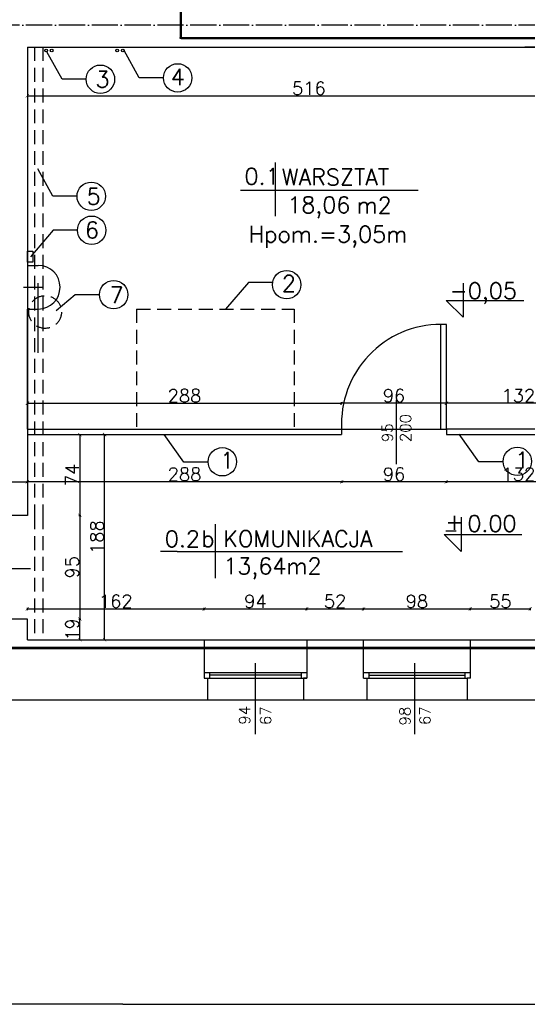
# Model space of a CAD drawing. Header units: millimetres. Extents: x -155361 to 49141, y -33787 to 6941.
# Tile 30 of 44: x -24136 to -23671, y 4367 to 5269. Entities that reach past the tile are written whole.
import ezdxf

# ---------------------------------------------------------------- set-up
doc = ezdxf.new("R2010")
doc.units = ezdxf.units.MM
doc.linetypes.add('ACAD_ISO04W100', pattern=[30, 24, -3, 0, -3])
doc.linetypes.add('DASHED', pattern=[19.05, 12.7, -6.35])
doc.styles.add('Opisowy', font='txt.shx')
doc.styles.get("Standard").update_dxf_attribs({"font": 'txt.shx'})
doc.dimstyles.new('ISO-25', dxfattribs={"dimtxt": 12, "dimasz": 3, "dimexe": 1, "dimexo": 1, "dimgap": 1, "dimtad": 1, "dimdec": 0, "dimtxsty": 'Opisowy', "dimblk": 'ARCHTICK', "dimcen": 2.5, "dimadec": 0, "dimazin": 0, "dimtfac": 1, "dimtdec": 0, "dimtmove": 0, "dimatfit": 3, "dimldrblk": 'ARCHTICK', "dimfxl": 1, "dimfxlon": 1, "dimarcsym": 0})

# ---------------------------------------------------------------- blocks, each defined once
blk = doc.blocks.new('_ArchTick')
at = {"color": 0, "linetype": 'ByBlock', "const_width": 0.15}
blk.add_lwpolyline([(-0.5, -0.5), (0.5, 0.5)], dxfattribs=at)
blk = doc.blocks.new('*D11143')
at = {"color": 0, "lineweight": -2}
for p, q in [((-24169.83, 4844.87), (-24169.83, 4846.87)), ((-24169.83, 4845.87), (-24128.83, 4845.87)), ((-24128.83, 4844.87), (-24128.83, 4846.87))]:
    blk.add_line(p, q, dxfattribs=at)
at = {"layer": 'Defpoints', "color": 0}
for p in [(-24128.83, 4845.87), (-24169.83, 4828.42), (-24128.83, 4828.42)]:
    blk.add_point(p, dxfattribs=at)
at = {"color": 0, "lineweight": -2, "xscale": 3, "yscale": 3, "zscale": 3, "rotation": 180}
blk.add_blockref('_ArchTick', (-24169.83, 4845.87), dxfattribs=at)
at = {"color": 0, "lineweight": -2, "xscale": 3, "yscale": 3, "zscale": 3}
blk.add_blockref('_ArchTick', (-24128.83, 4845.87), dxfattribs=at)
at = {"color": 0, "insert": (-24149.33, 4852.87), "char_height": 12, "attachment_point": 5, "style": 'Opisowy'}
blk.add_mtext('41', dxfattribs=at)
blk = doc.blocks.new('*D11309')
at = {"color": 0, "lineweight": -2}
for p, q in [((-24128.83, 4846.87), (-24128.83, 4844.87)), ((-23840.79, 4845.87), (-24128.83, 4845.87)), ((-23840.79, 4846.87), (-23840.79, 4844.87))]:
    blk.add_line(p, q, dxfattribs=at)
at = {"layer": 'Defpoints', "color": 0}
for p in [(-24128.83, 4902.42), (-23840.79, 4902.42), (-24128.83, 4845.87)]:
    blk.add_point(p, dxfattribs=at)
at = {"color": 0, "lineweight": -2, "xscale": 3, "yscale": 3, "zscale": 3, "rotation": 180}
blk.add_blockref('_ArchTick', (-24128.83, 4845.87), dxfattribs=at)
at = {"color": 0, "lineweight": -2, "xscale": 3, "yscale": 3, "zscale": 3}
blk.add_blockref('_ArchTick', (-23840.79, 4845.87), dxfattribs=at)
at = {"color": 0, "insert": (-23984.81, 4852.87), "char_height": 12, "attachment_point": 5, "style": 'Opisowy'}
blk.add_mtext('288', dxfattribs=at)
blk = doc.blocks.new('*D11310')
at = {"color": 0, "lineweight": -2}
for p, q in [((-23840.79, 4846.87), (-23840.79, 4844.87)), ((-23744.83, 4845.87), (-23840.79, 4845.87)), ((-23744.83, 4846.87), (-23744.83, 4844.87))]:
    blk.add_line(p, q, dxfattribs=at)
at = {"layer": 'Defpoints', "color": 0}
for p in [(-23840.79, 4902.42), (-23744.83, 4902.42), (-23840.79, 4845.87)]:
    blk.add_point(p, dxfattribs=at)
at = {"color": 0, "lineweight": -2, "xscale": 3, "yscale": 3, "zscale": 3, "rotation": 180}
blk.add_blockref('_ArchTick', (-23840.79, 4845.87), dxfattribs=at)
at = {"color": 0, "lineweight": -2, "xscale": 3, "yscale": 3, "zscale": 3}
blk.add_blockref('_ArchTick', (-23744.83, 4845.87), dxfattribs=at)
at = {"color": 0, "insert": (-23792.81, 4852.87), "char_height": 12, "attachment_point": 5, "style": 'Opisowy'}
blk.add_mtext('96', dxfattribs=at)
blk = doc.blocks.new('*D11311')
at = {"color": 0, "lineweight": -2}
for p, q in [((-23744.83, 4846.87), (-23744.83, 4844.87)), ((-23612.83, 4845.87), (-23744.83, 4845.87)), ((-23612.83, 4846.87), (-23612.83, 4844.87))]:
    blk.add_line(p, q, dxfattribs=at)
at = {"layer": 'Defpoints', "color": 0}
for p in [(-23744.83, 4902.42), (-23612.83, 4902.42), (-23744.83, 4845.87)]:
    blk.add_point(p, dxfattribs=at)
at = {"color": 0, "lineweight": -2, "xscale": 3, "yscale": 3, "zscale": 3, "rotation": 180}
blk.add_blockref('_ArchTick', (-23744.83, 4845.87), dxfattribs=at)
at = {"color": 0, "lineweight": -2, "xscale": 3, "yscale": 3, "zscale": 3}
blk.add_blockref('_ArchTick', (-23612.83, 4845.87), dxfattribs=at)
at = {"color": 0, "insert": (-23678.83, 4852.87), "char_height": 12, "attachment_point": 5, "style": 'Opisowy'}
blk.add_mtext('132', dxfattribs=at)
blk = doc.blocks.new('*D11365')
at = {"color": 0, "lineweight": -2}
for p, q in [((-24128.86, 4728.49), (-24128.86, 4730.49)), ((-24128.86, 4729.49), (-23966.86, 4729.49)), ((-23966.86, 4728.49), (-23966.86, 4730.49))]:
    blk.add_line(p, q, dxfattribs=at)
at = {"layer": 'Defpoints', "color": 0}
for p in [(-23966.86, 4729.49), (-24128.86, 4693.13), (-23966.86, 4693.13)]:
    blk.add_point(p, dxfattribs=at)
at = {"color": 0, "lineweight": -2, "xscale": 3, "yscale": 3, "zscale": 3, "rotation": 180}
blk.add_blockref('_ArchTick', (-24128.86, 4729.49), dxfattribs=at)
at = {"color": 0, "lineweight": -2, "xscale": 3, "yscale": 3, "zscale": 3}
blk.add_blockref('_ArchTick', (-23966.86, 4729.49), dxfattribs=at)
at = {"color": 0, "insert": (-24047.86, 4736.49), "char_height": 12, "attachment_point": 5, "style": 'Opisowy'}
blk.add_mtext('162', dxfattribs=at)
blk = doc.blocks.new('*D11366')
at = {"color": 0, "lineweight": -2}
for p, q in [((-23966.86, 4728.49), (-23966.86, 4730.49)), ((-23966.86, 4729.49), (-23872.86, 4729.49)), ((-23872.86, 4728.49), (-23872.86, 4730.49))]:
    blk.add_line(p, q, dxfattribs=at)
at = {"layer": 'Defpoints', "color": 0}
for p in [(-23872.86, 4729.49), (-23966.86, 4691.63), (-23872.86, 4691.63)]:
    blk.add_point(p, dxfattribs=at)
at = {"color": 0, "lineweight": -2, "xscale": 3, "yscale": 3, "zscale": 3, "rotation": 180}
blk.add_blockref('_ArchTick', (-23966.86, 4729.49), dxfattribs=at)
at = {"color": 0, "lineweight": -2, "xscale": 3, "yscale": 3, "zscale": 3}
blk.add_blockref('_ArchTick', (-23872.86, 4729.49), dxfattribs=at)
at = {"color": 0, "insert": (-23919.86, 4736.49), "char_height": 12, "attachment_point": 5, "style": 'Opisowy'}
blk.add_mtext('94', dxfattribs=at)
blk = doc.blocks.new('*D11367')
at = {"color": 0, "lineweight": -2}
for p, q in [((-23872.86, 4728.49), (-23872.86, 4730.49)), ((-23872.86, 4729.49), (-23820.86, 4729.49)), ((-23820.86, 4728.49), (-23820.86, 4730.49))]:
    blk.add_line(p, q, dxfattribs=at)
at = {"layer": 'Defpoints', "color": 0}
for p in [(-23820.86, 4729.49), (-23872.86, 4693.13), (-23820.86, 4693.13)]:
    blk.add_point(p, dxfattribs=at)
at = {"color": 0, "lineweight": -2, "xscale": 3, "yscale": 3, "zscale": 3, "rotation": 180}
blk.add_blockref('_ArchTick', (-23872.86, 4729.49), dxfattribs=at)
at = {"color": 0, "lineweight": -2, "xscale": 3, "yscale": 3, "zscale": 3}
blk.add_blockref('_ArchTick', (-23820.86, 4729.49), dxfattribs=at)
at = {"color": 0, "insert": (-23846.86, 4736.49), "char_height": 12, "attachment_point": 5, "style": 'Opisowy'}
blk.add_mtext('52', dxfattribs=at)
blk = doc.blocks.new('*D11368')
at = {"color": 0, "lineweight": -2}
for p, q in [((-23820.86, 4728.49), (-23820.86, 4730.49)), ((-23820.86, 4729.49), (-23722.86, 4729.49)), ((-23722.86, 4728.49), (-23722.86, 4730.49))]:
    blk.add_line(p, q, dxfattribs=at)
at = {"layer": 'Defpoints', "color": 0}
for p in [(-23722.86, 4729.49), (-23820.86, 4695.74), (-23722.86, 4695.74)]:
    blk.add_point(p, dxfattribs=at)
at = {"color": 0, "lineweight": -2, "xscale": 3, "yscale": 3, "zscale": 3, "rotation": 180}
blk.add_blockref('_ArchTick', (-23820.86, 4729.49), dxfattribs=at)
at = {"color": 0, "lineweight": -2, "xscale": 3, "yscale": 3, "zscale": 3}
blk.add_blockref('_ArchTick', (-23722.86, 4729.49), dxfattribs=at)
at = {"color": 0, "insert": (-23771.86, 4736.49), "char_height": 12, "attachment_point": 5, "style": 'Opisowy'}
blk.add_mtext('98', dxfattribs=at)
blk = doc.blocks.new('*D11369')
at = {"color": 0, "lineweight": -2}
for p, q in [((-23722.86, 4728.49), (-23722.86, 4730.49)), ((-23722.86, 4729.49), (-23667.86, 4729.49)), ((-23667.86, 4728.49), (-23667.86, 4730.49))]:
    blk.add_line(p, q, dxfattribs=at)
at = {"layer": 'Defpoints', "color": 0}
for p in [(-23667.86, 4729.49), (-23722.86, 4695.74), (-23667.86, 4695.74)]:
    blk.add_point(p, dxfattribs=at)
at = {"color": 0, "lineweight": -2, "xscale": 3, "yscale": 3, "zscale": 3, "rotation": 180}
blk.add_blockref('_ArchTick', (-23722.86, 4729.49), dxfattribs=at)
at = {"color": 0, "lineweight": -2, "xscale": 3, "yscale": 3, "zscale": 3}
blk.add_blockref('_ArchTick', (-23667.86, 4729.49), dxfattribs=at)
at = {"color": 0, "insert": (-23695.36, 4736.49), "char_height": 12, "attachment_point": 5, "style": 'Opisowy'}
blk.add_mtext('55', dxfattribs=at)
blk = doc.blocks.new('*D11374')
at = {"color": 0, "lineweight": -2}
for p, q in [((-24128.86, 5200.42), (-24128.86, 5198.42)), ((-24128.86, 5199.42), (-23612.86, 5199.42)), ((-23612.86, 5200.42), (-23612.86, 5198.42))]:
    blk.add_line(p, q, dxfattribs=at)
at = {"layer": 'Defpoints', "color": 0}
for p in [(-24128.86, 5244.21), (-23612.86, 5244.21), (-23612.86, 5199.42)]:
    blk.add_point(p, dxfattribs=at)
at = {"color": 0, "lineweight": -2, "xscale": 3, "yscale": 3, "zscale": 3, "rotation": 180}
blk.add_blockref('_ArchTick', (-24128.86, 5199.42), dxfattribs=at)
at = {"color": 0, "lineweight": -2, "xscale": 3, "yscale": 3, "zscale": 3}
blk.add_blockref('_ArchTick', (-23612.86, 5199.42), dxfattribs=at)
at = {"color": 0, "insert": (-23870.86, 5206.42), "char_height": 12, "attachment_point": 5, "style": 'Opisowy'}
blk.add_mtext('516', dxfattribs=at)
blk = doc.blocks.new('*D11378')
at = {"color": 0, "lineweight": -2}
for p, q in [((-23744.86, 4916.86), (-23744.86, 4918.86)), ((-23612.86, 4917.86), (-23744.86, 4917.86)), ((-23612.86, 4916.86), (-23612.86, 4918.86))]:
    blk.add_line(p, q, dxfattribs=at)
at = {"layer": 'Defpoints', "color": 0}
for p in [(-23744.86, 4917.86), (-23744.86, 4894.21), (-23612.86, 4894.21)]:
    blk.add_point(p, dxfattribs=at)
at = {"color": 0, "lineweight": -2, "xscale": 3, "yscale": 3, "zscale": 3, "rotation": 180}
blk.add_blockref('_ArchTick', (-23744.86, 4917.86), dxfattribs=at)
at = {"color": 0, "lineweight": -2, "xscale": 3, "yscale": 3, "zscale": 3}
blk.add_blockref('_ArchTick', (-23612.86, 4917.86), dxfattribs=at)
at = {"color": 0, "insert": (-23678.86, 4924.86), "char_height": 12, "attachment_point": 5, "style": 'Opisowy'}
blk.add_mtext('132', dxfattribs=at)
blk = doc.blocks.new('*D11379')
at = {"color": 0, "lineweight": -2}
for p, q in [((-23840.82, 4916.86), (-23840.82, 4918.86)), ((-23744.86, 4917.86), (-23840.82, 4917.86)), ((-23744.86, 4916.86), (-23744.86, 4918.86))]:
    blk.add_line(p, q, dxfattribs=at)
at = {"layer": 'Defpoints', "color": 0}
for p in [(-23840.82, 4917.86), (-23840.82, 4894.21), (-23744.86, 4894.21)]:
    blk.add_point(p, dxfattribs=at)
at = {"color": 0, "lineweight": -2, "xscale": 3, "yscale": 3, "zscale": 3, "rotation": 180}
blk.add_blockref('_ArchTick', (-23840.82, 4917.86), dxfattribs=at)
at = {"color": 0, "lineweight": -2, "xscale": 3, "yscale": 3, "zscale": 3}
blk.add_blockref('_ArchTick', (-23744.86, 4917.86), dxfattribs=at)
at = {"color": 0, "insert": (-23792.84, 4924.86), "char_height": 12, "attachment_point": 5, "style": 'Opisowy'}
blk.add_mtext('96', dxfattribs=at)
blk = doc.blocks.new('*D11380')
at = {"color": 0, "lineweight": -2}
for p, q in [((-24128.86, 4916.86), (-24128.86, 4918.86)), ((-24128.86, 4917.86), (-23840.82, 4917.86)), ((-23840.82, 4916.86), (-23840.82, 4918.86))]:
    blk.add_line(p, q, dxfattribs=at)
at = {"layer": 'Defpoints', "color": 0}
for p in [(-23840.82, 4917.86), (-24128.86, 4894.21), (-23840.82, 4894.21)]:
    blk.add_point(p, dxfattribs=at)
at = {"color": 0, "lineweight": -2, "xscale": 3, "yscale": 3, "zscale": 3, "rotation": 180}
blk.add_blockref('_ArchTick', (-24128.86, 4917.86), dxfattribs=at)
at = {"color": 0, "lineweight": -2, "xscale": 3, "yscale": 3, "zscale": 3}
blk.add_blockref('_ArchTick', (-23840.82, 4917.86), dxfattribs=at)
at = {"color": 0, "insert": (-23984.84, 4924.86), "char_height": 12, "attachment_point": 5, "style": 'Opisowy'}
blk.add_mtext('288', dxfattribs=at)
blk = doc.blocks.new('*D11381')
at = {"color": 0, "lineweight": -2}
for p, q in [((-24081.78, 4889.21), (-24079.78, 4889.21)), ((-24080.78, 4889.21), (-24080.78, 4815.21)), ((-24081.78, 4815.21), (-24079.78, 4815.21))]:
    blk.add_line(p, q, dxfattribs=at)
at = {"layer": 'Defpoints', "color": 0}
for p in [(-24128.86, 4889.21), (-24128.86, 4815.21), (-24080.78, 4815.21)]:
    blk.add_point(p, dxfattribs=at)
at = {"color": 0, "lineweight": -2, "xscale": 3, "yscale": 3, "zscale": 3}
for p, rotation in [((-24080.78, 4889.21), 90), ((-24080.78, 4815.21), -90.00000000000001)]:
    blk.add_blockref('_ArchTick', p, dxfattribs=dict(at, rotation=rotation))
at = {"color": 0, "insert": (-24087.78, 4852.21), "char_height": 12, "attachment_point": 5, "rotation": 90, "style": 'Opisowy'}
blk.add_mtext('74', dxfattribs=at)
blk = doc.blocks.new('*D11382')
at = {"color": 0, "lineweight": -2}
for p, q in [((-24081.78, 4815.21), (-24079.78, 4815.21)), ((-24080.78, 4815.21), (-24080.78, 4720.21)), ((-24081.78, 4720.21), (-24079.78, 4720.21))]:
    blk.add_line(p, q, dxfattribs=at)
at = {"layer": 'Defpoints', "color": 0}
for p in [(-24128.86, 4815.21), (-24128.86, 4720.21), (-24080.78, 4720.21)]:
    blk.add_point(p, dxfattribs=at)
at = {"color": 0, "lineweight": -2, "xscale": 3, "yscale": 3, "zscale": 3}
for p, rotation in [((-24080.78, 4815.21), 90), ((-24080.78, 4720.21), -90.00000000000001)]:
    blk.add_blockref('_ArchTick', p, dxfattribs=dict(at, rotation=rotation))
at = {"color": 0, "insert": (-24087.78, 4767.71), "char_height": 12, "attachment_point": 5, "rotation": 90, "style": 'Opisowy'}
blk.add_mtext('95', dxfattribs=at)
blk = doc.blocks.new('*D11383')
at = {"color": 0, "lineweight": -2}
for p, q in [((-24081.78, 4720.21), (-24079.78, 4720.21)), ((-24080.78, 4701.21), (-24080.78, 4720.21)), ((-24081.78, 4701.21), (-24079.78, 4701.21))]:
    blk.add_line(p, q, dxfattribs=at)
at = {"layer": 'Defpoints', "color": 0}
for p in [(-24128.86, 4720.21), (-24080.78, 4720.21), (-24128.86, 4701.21)]:
    blk.add_point(p, dxfattribs=at)
at = {"color": 0, "lineweight": -2, "xscale": 3, "yscale": 3, "zscale": 3}
for p, rotation in [((-24080.78, 4720.21), 90), ((-24080.78, 4701.21), -90.00000000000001)]:
    blk.add_blockref('_ArchTick', p, dxfattribs=dict(at, rotation=rotation))
at = {"color": 0, "insert": (-24087.78, 4710.71), "char_height": 12, "attachment_point": 5, "rotation": 90, "style": 'Opisowy'}
blk.add_mtext('19', dxfattribs=at)
blk = doc.blocks.new('*D11384')
at = {"color": 0, "lineweight": -2}
for p, q in [((-24059.1, 4889.21), (-24057.1, 4889.21)), ((-24058.1, 4701.21), (-24058.1, 4889.21)), ((-24059.1, 4701.21), (-24057.1, 4701.21))]:
    blk.add_line(p, q, dxfattribs=at)
at = {"layer": 'Defpoints', "color": 0}
for p in [(-24128.86, 4889.21), (-24058.1, 4889.21), (-24128.86, 4701.21)]:
    blk.add_point(p, dxfattribs=at)
at = {"color": 0, "lineweight": -2, "xscale": 3, "yscale": 3, "zscale": 3}
for p, rotation in [((-24058.1, 4889.21), 90), ((-24058.1, 4701.21), -90.00000000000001)]:
    blk.add_blockref('_ArchTick', p, dxfattribs=dict(at, rotation=rotation))
at = {"color": 0, "insert": (-24065.1, 4795.21), "char_height": 12, "attachment_point": 5, "rotation": 90, "style": 'Opisowy'}
blk.add_mtext('188', dxfattribs=at)

msp = doc.modelspace()

# ---------------------------------------------------------------- hatches: boundary and pattern name
h = msp.add_hatch(color=1)
h.paths.add_polyline_path([(-23987.84, 5264.21), (-23987.84, 5375.78), (-23988.84, 5375.78), (-23988.84, 5264.21)])
h.paths.add_polyline_path([(-23988.84, 5375.78), (-23987.84, 5375.78), (-23987.84, 5413.17), (-23988.84, 5413.17)])
h.paths.add_polyline_path([(-23988.84, 5252.97), (-23988.84, 5251.97), (-23987.84, 5251.97), (-23987.84, 5252.97), (-23987.84, 5264.21), (-23988.84, 5264.21)])
for points in [[(-23606.87, 5251.97), (-23606.87, 5252.97), (-23987.84, 5252.97), (-23987.84, 5251.97)], [(-24436.58, 4694.07), (-23966.86, 4694.07), (-23966.86, 4693.07), (-24436.58, 4693.07)], [(-23966.86, 4693.07), (-23872.86, 4693.07), (-23872.86, 4694.07), (-23966.86, 4694.07)]]:
    msp.add_hatch(color=1).paths.add_polyline_path(points)
h = msp.add_hatch(color=1)
h.paths.add_polyline_path([(-23820.86, 4693.07), (-23722.86, 4693.07), (-23722.86, 4694.07), (-23820.86, 4694.07)])
h.paths.add_polyline_path([(-23667.86, 4693.07), (-23576.86, 4693.07), (-23576.86, 4694.07), (-23667.86, 4694.07)])
h.paths.add_polyline_path([(-23515.86, 4693.07), (-23425.86, 4693.07), (-23425.86, 4694.07), (-23515.86, 4694.07)])
h.paths.add_polyline_path([(-23576.86, 4693.07), (-23515.86, 4693.07), (-23515.86, 4694.07), (-23576.86, 4694.07)])
h.paths.add_polyline_path([(-23722.86, 4693.07), (-23667.86, 4693.07), (-23667.86, 4694.07), (-23722.86, 4694.07)])
h.paths.add_polyline_path([(-23872.86, 4693.07), (-23820.86, 4693.07), (-23820.86, 4694.07), (-23872.86, 4694.07)])
h.paths.add_polyline_path([(-23425.86, 4693.07), (-23394.41, 4693.07), (-23394.41, 4694.07), (-23425.86, 4694.07)])

# ---------------------------------------------------------------- linework, layer by layer
at = {"color": 1}
for p, q in [((-23988.84, 5413.17), (-23988.84, 5252.97)), ((-23987.84, 5413.17), (-23987.84, 5252.97)), ((-23988.84, 5251.97), (-23988.84, 5252.97)), ((-23987.84, 5251.97), (-23988.84, 5251.97)), ((-23987.84, 5252.97), (-23605.87, 5252.97)), ((-23987.84, 5251.97), (-23605.87, 5251.97)), ((-23394.41, 4694.07), (-24437.58, 4694.07)), ((-23394.41, 4693.07), (-24437.58, 4693.07))]:
    msp.add_line(p, q, dxfattribs=at)
at = {"linetype": 'ACAD_ISO04W100'}
msp.add_line((-23263.32, 5264.21), (-25007.94, 5264.21), dxfattribs=at)
for p, q in [((-24128.86, 5244.21), (-23612.86, 5244.21)), ((-24128.86, 5244.21), (-24128.86, 4894.21)), ((-24026.33, 5215.98), (-24040.22, 5241.02)), ((-23612.86, 5244.21), (-23672.86, 5244.21)), ((-24097.1, 5214.87), (-24110.99, 5239.92)), ((-24074.93, 5214.87), (-24097.1, 5214.87)), ((-24004.15, 5215.98), (-24026.33, 5215.98)), ((-24105.52, 5107.47), (-24119.41, 5132.52)), ((-23901.69, 5138.49), (-23901.69, 5089.13)), ((-24083.34, 5107.47), (-24105.52, 5107.47)), ((-23933.43, 5113.22), (-23770.63, 5113.22)), ((-24105.15, 5076.42), (-24126.07, 5052.11)), ((-24082.97, 5076.42), (-24105.15, 5076.42)), ((-24128.86, 5057.11), (-24123.86, 5057.11)), ((-24128.86, 5047.11), (-24128.86, 5057.11)), ((-24123.86, 5057.11), (-24123.86, 5047.11)), ((-24123.86, 5047.11), (-24128.86, 5047.11)), ((-24128.86, 5044.21), (-24118.86, 5044.21)), ((-24132.54, 5024.21), (-24114.64, 5024.21)), ((-24119.14, 5027.98), (-24119.14, 5020.4)), ((-23926.32, 5028.53), (-23947.25, 5004.21)), ((-23904.14, 5028.53), (-23926.32, 5028.53)), ((-23729.46, 5028.01), (-23729.46, 4996.69)), ((-24118.85, 4964.18), (-24118.84, 5020.18)), ((-24084.98, 5017.08), (-24102.33, 5002.54)), ((-24062.8, 5017.08), (-24084.98, 5017.08)), ((-23745.12, 5012.14), (-23673.96, 5012.14)), ((-23745.12, 5012.14), (-23729.46, 4996.69)), ((-24128.86, 4894.21), (-24128.86, 5004.21)), ((-24128.86, 5004.21), (-24118.86, 5004.21)), ((-23749.86, 4894.21), (-23749.86, 4990.18)), ((-23744.86, 4990.18), (-23749.86, 4990.18)), ((-23744.86, 4894.21), (-23744.86, 4990.18)), ((-23791, 4921.05), (-23791, 4862.12)), ((-24128.86, 4894.21), (-24128.86, 4889.21)), ((-24128.86, 4894.21), (-23840.82, 4894.21)), ((-24128.86, 4889.21), (-24128.86, 4815.21)), ((-24128.86, 4889.21), (-23840.82, 4889.21)), ((-23985.36, 4863.98), (-24003.51, 4889.29)), ((-23840.82, 4894.21), (-23840.82, 4889.21)), ((-23840.82, 4894.21), (-23744.86, 4894.21)), ((-23612.86, 4894.21), (-23744.86, 4894.21)), ((-23744.86, 4894.21), (-23744.86, 4889.21)), ((-23744.86, 4889.21), (-23612.86, 4889.21)), ((-23715.06, 4864.35), (-23733.21, 4889.65)), ((-23963.18, 4863.98), (-23985.36, 4863.98)), ((-23692.88, 4864.35), (-23715.06, 4864.35)), ((-24128.86, 4815.21), (-24169.86, 4815.21)), ((-23731.33, 4813.54), (-23731.33, 4782.22)), ((-23956.65, 4807.16), (-23956.65, 4757.79)), ((-23745.47, 4800.95), (-23735.98, 4800.95)), ((-23746.98, 4797.67), (-23675.83, 4797.67)), ((-23746.98, 4797.67), (-23731.33, 4782.22)), ((-23991.6, 4782.12), (-24006.71, 4782.12)), ((-23991.6, 4782.12), (-23828.8, 4782.12)), ((-23828.8, 4782.12), (-23784.93, 4782.12)), ((-24177.5, 4766.52), (-24126.07, 4766.52)), ((-24128.86, 4720.21), (-24169.86, 4720.21)), ((-24128.86, 4701.21), (-24128.86, 4720.21)), ((-24128.86, 4701.21), (-23590.17, 4701.21)), ((-23966.86, 4701.21), (-23966.86, 4671.21)), ((-23872.86, 4701.21), (-23872.86, 4671.21)), ((-23820.86, 4666.21), (-23820.86, 4701.21)), ((-23722.86, 4666.21), (-23722.86, 4701.21)), ((-23919.86, 4614.72), (-23919.86, 4679.71)), ((-23773.86, 4614.72), (-23773.86, 4679.71)), ((-23966.86, 4671.21), (-23872.86, 4671.21)), ((-23966.86, 4671.21), (-23966.86, 4666.21)), ((-23966.86, 4666.21), (-23872.86, 4666.21)), ((-23966.86, 4666.21), (-23963.86, 4666.21)), ((-23963.86, 4666.21), (-23963.86, 4646.21)), ((-23961.86, 4671.21), (-23961.86, 4666.21)), ((-23877.86, 4668.71), (-23961.86, 4668.71)), ((-23877.86, 4671.21), (-23877.86, 4666.21)), ((-23872.86, 4666.21), (-23875.86, 4666.21)), ((-23875.86, 4666.21), (-23875.86, 4646.21)), ((-23872.86, 4671.21), (-23872.86, 4666.21)), ((-23820.86, 4671.21), (-23726.86, 4671.21)), ((-23820.86, 4666.21), (-23726.86, 4666.21)), ((-23817.86, 4666.21), (-23817.86, 4646.21)), ((-23815.86, 4671.21), (-23815.86, 4666.21)), ((-23815.86, 4668.71), (-23727.86, 4668.71)), ((-23727.86, 4671.21), (-23727.86, 4666.21)), ((-23726.86, 4671.21), (-23722.86, 4671.21)), ((-23726.86, 4666.21), (-23725.86, 4666.21)), ((-23722.86, 4666.21), (-23725.86, 4666.21)), ((-23725.86, 4666.21), (-23725.86, 4646.21)), ((-24870.86, 4646.21), (-23287.64, 4646.21)), ((-24041.42, 4367.3), (-25016.26, 4367.3)), ((-24041.42, 4367.3), (-23066.59, 4367.3))]:
    msp.add_line(p, q)
at = {"linetype": 'DASHED'}
for p, q in [((-24122.3, 5244.21), (-24122.3, 4815.21)), ((-24114.64, 5244.21), (-24114.64, 4815.21)), ((-24028.86, 5004.21), (-24028.86, 4894.21)), ((-24028.86, 5004.21), (-23884.34, 5004.21)), ((-23884.34, 5004.21), (-23884.34, 4894.21)), ((-24122.3, 4815.21), (-24122.3, 4701.21)), ((-24114.64, 4815.21), (-24114.64, 4701.21))]:
    msp.add_line(p, q, dxfattribs=at)
for centre, radius in [((-24111.59, 5241.01), 1.25), ((-24111.59, 5241.01), 1.25), ((-24106.58, 5241.01), 1.25), ((-24106.58, 5241.01), 1.25), ((-24046.48, 5241.01), 1.25), ((-24046.48, 5241.01), 1.25), ((-24041.47, 5241.01), 1.25), ((-24041.47, 5241.01), 1.25), ((-24061.91, 5214.7), 13.02), ((-23991.13, 5215.93), 13.02), ((-24070.32, 5107.49), 13.02), ((-24069.95, 5076.37), 13.02), ((-23891.28, 5026.52), 13.02), ((-24049.78, 5017.37), 13.02), ((-23950.17, 4864.28), 13.02), ((-23679.87, 4864.64), 13.02)]:
    msp.add_circle(centre, radius)
msp.add_circle((-24112.61, 5001.46), 15, dxfattribs=at)
for centre, radius, start, end in [((-24118.86, 5024.21), 20, 270, 90), ((-23749.86, 4899.08), 91.09, 90, 183.06446)]:
    msp.add_arc(centre, radius, start, end)

# ---------------------------------------------------------------- texts
at = {"char_height": 15, "attachment_point": 1}
for s, insert, width in [('3', (-24066.4, 5222.22), 7.7782), ('4', (-23997.44, 5224.35), 7.7782), ('0.1', (-23929.9, 5133.2), 18.2196), ('WARSZTAT', (-23895.63, 5132.52), 1.5046), ('5', (-24074.61, 5114.91), 10.0006), ('18,06', (-23890.64, 5107.11), 3.7615), ('m2', (-23827.05, 5106.76), 7.6405), ('6', (-24075.99, 5084.13), 8.8894), ('Hpom.=3,05m', (-23925.98, 5080.28), 3.8348), ('2', (-23895.63, 5035.11), 3.3335), ('7', (-24053.46, 5024.48), 10.7503), ('-0,05', (-23741.93, 5028.43), 0.177), ('1', (-23952.14, 4872.99), 7.7782), ('1', (-23681.85, 4873.36), 7.7782), ('+', (-23745.71, 4817), 2.9001), ('0.00', (-23725.57, 4815.18), 0.725), ('0.2', (-24002.9, 4801.16), 2.5713), ('b', (-23969.43, 4801.22), 5.9006), ('KOMUNIKACJA', (-23949.35, 4801.3), 5.1426), ('13,64m2', (-23949.25, 4776.27), 136.2794)]:
    msp.add_mtext(s, dxfattribs=dict(at, insert=insert, width=width))
at = {"char_height": 10, "attachment_point": 1, "rotation": 90}
for s, insert, width in [('95\\P200', (-23803.91, 4882.29), 9.2979), ('94', (-23934.8, 4623.43), 3.5513), ('67', (-23915.48, 4623.11), 40.9935), ('98', (-23787.78, 4622.72), 0.7103), ('67', (-23769.48, 4623.11), 40.9935)]:
    msp.add_mtext(s, dxfattribs=dict(at, insert=insert, width=width))

# ---------------------------------------------------------------- dimensions: what is measured, and where the dimension line sits
for base, p1, p2, picture, middle in [((-23612.86, 5199.42), (-24128.86, 5244.21), (-23612.86, 5244.21), '*D11374', (-23870.86, 5206.42)), ((-23840.82, 4917.86), (-24128.86, 4894.21), (-23840.82, 4894.21), '*D11380', (-23984.84, 4924.86)), ((-23840.82, 4917.86), (-23744.86, 4894.21), (-23840.82, 4894.21), '*D11379', (-23792.84, 4924.86)), ((-23744.86, 4917.86), (-23612.86, 4894.21), (-23744.86, 4894.21), '*D11378', (-23678.86, 4924.86)), ((-24128.83, 4845.87), (-23840.79, 4902.42), (-24128.83, 4902.42), '*D11309', (-23984.81, 4852.87)), ((-23840.79, 4845.87), (-23744.83, 4902.42), (-23840.79, 4902.42), '*D11310', (-23792.81, 4852.87)), ((-23744.83, 4845.87), (-23612.83, 4902.42), (-23744.83, 4902.42), '*D11311', (-23678.83, 4852.87)), ((-24128.83, 4845.87), (-24169.83, 4828.42), (-24128.83, 4828.42), '*D11143', (-24149.33, 4852.87)), ((-23966.86, 4729.49), (-24128.86, 4693.13), (-23966.86, 4693.13), '*D11365', (-24047.86, 4736.49)), ((-23872.86, 4729.49), (-23966.86, 4691.63), (-23872.86, 4691.63), '*D11366', (-23919.86, 4736.49)), ((-23820.86, 4729.49), (-23872.86, 4693.13), (-23820.86, 4693.13), '*D11367', (-23846.86, 4736.49)), ((-23722.86, 4729.49), (-23820.86, 4695.74), (-23722.86, 4695.74), '*D11368', (-23771.86, 4736.49)), ((-23667.86, 4729.49), (-23722.86, 4695.74), (-23667.86, 4695.74), '*D11369', (-23695.36, 4736.49))]:
    dim = msp.add_linear_dim(base=base, p1=p1, p2=p2, dimstyle='ISO-25', override={"dimzin": 1})
    dim.commit()
    dim.dimension.update_dxf_attribs({"geometry": picture, "text_midpoint": middle})
for base, p1, p2, picture, middle in [((-24080.78, 4815.21), (-24128.86, 4889.21), (-24128.86, 4815.21), '*D11381', (-24087.78, 4852.21)), ((-24058.1, 4889.21), (-24128.86, 4701.21), (-24128.86, 4889.21), '*D11384', (-24065.1, 4795.21)), ((-24080.78, 4720.21), (-24128.86, 4815.21), (-24128.86, 4720.21), '*D11382', (-24087.78, 4767.71)), ((-24080.78, 4720.21), (-24128.86, 4701.21), (-24128.86, 4720.21), '*D11383', (-24087.78, 4710.71))]:
    dim = msp.add_linear_dim(base=base, p1=p1, p2=p2, angle=90, dimstyle='ISO-25', override={"dimzin": 1})
    dim.commit()
    dim.dimension.update_dxf_attribs({"geometry": picture, "text_midpoint": middle})

doc.saveas('drawing.dxf')
